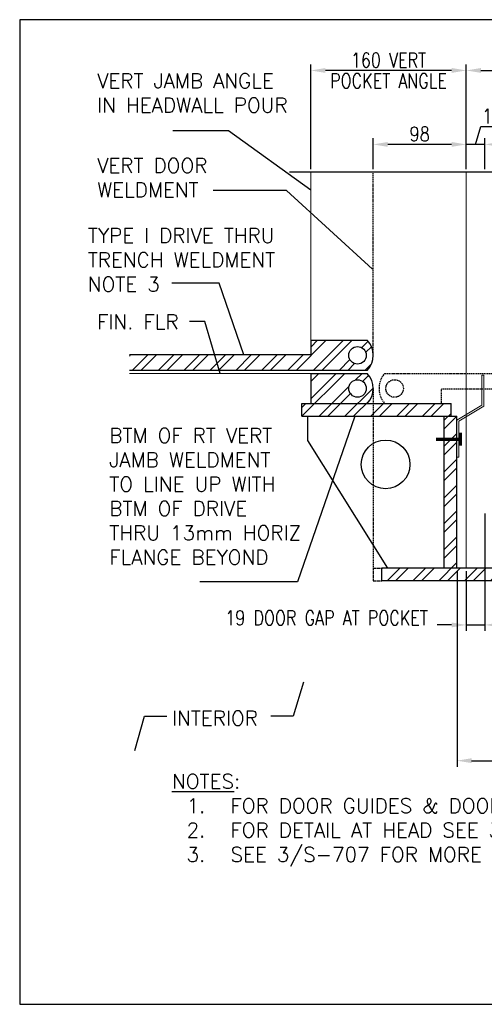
# Model space of a CAD drawing. Header units: millimetres. Extents: x -89 to 8559, y -2625 to 4496.
# Tile 4 of 9: x 3450 to 3927, y 80 to 1091. Entities that reach past the tile are written whole.
import ezdxf

# ---------------------------------------------------------------- set-up
doc = ezdxf.new("R2010")
doc.units = ezdxf.units.MM
doc.linetypes.add('HIDDEN2', pattern=[0.1875, 0.125, -0.0625])
for name, color, linetype in [('S-ANNO-DIMS', 2, 'Continuous'), ('S-SDEL-HIDD', 8, 'HIDDEN2'), ('S-SDEL-LW25', 3, 'Continuous'), ('S-SECT-CONC', 4, 'Continuous')]:
    doc.layers.add(name, color=color, linetype=linetype)
for name, color, linetype, lineweight in [('S-SDEL-LW18', 190, 'Continuous', 18), ('S-SDEL-LW70', 234, 'Continuous', 70), ('S-SDEL-PATT', 170, 'Continuous', 18), ('S-SDEL-TEXT', 2, 'Continuous', 25)]:
    doc.layers.add(name, color=color, linetype=linetype, lineweight=lineweight)
doc.styles.add('ROMANS', font='ROMANS.shx', dxfattribs={"width": 0.8})
doc.styles.add('STD1', font='simplex', dxfattribs={"height": 0.1})
doc.dimstyles.new('Annotative', dxfattribs={"dimscale": 0, "dimtxt": 3, "dimasz": 2.5, "dimexe": 1.25, "dimexo": 0.625, "dimtad": 1, "dimdec": 0, "dimzin": 9, "dimdsep": 32, "dimtxsty": 'ROMANS', "dimcen": 2.5, "dimadec": 0, "dimazin": 0, "dimtfac": 1, "dimtdec": 0, "dimtmove": 1, "dimatfit": 3, "dimfxl": 1, "dimarcsym": 0})
pattern_1 = [(45, (4192.648, 12467.913), (-13.258252, 13.258252), []), (45, (4201.487, 12467.913), (-13.258252, 13.258252), [])]

# ---------------------------------------------------------------- blocks, each defined once
blk = doc.blocks.new('*D92')
at = {"layer": 'Defpoints', "color": 0, "transparency": 16777216}
for p in [(3927.4, 586.8), (3908.4, 527.7), (3927.4, 469.5)]:
    blk.add_point(p, dxfattribs=at)
at = {"layer": 'S-ANNO-DIMS', "color": 0, "lineweight": -2, "transparency": 16777216}
for p, q in [((3927.4, 583.7), (3927.4, 463.3)), ((3908.4, 524.6), (3908.4, 463.3)), ((3893.4, 469.5), (3878.4, 469.5)), ((3908.4, 469.5), (3927.4, 469.5)), ((3942.4, 469.5), (3957.4, 469.5))]:
    blk.add_line(p, q, dxfattribs=at)
at = {"layer": 'S-ANNO-DIMS', "color": 0, "transparency": 16777216}
for points in [[(3893.4, 472), (3893.4, 467), (3908.4, 469.5)], [(3942.4, 472), (3942.4, 467), (3927.4, 469.5)]]:
    blk.add_solid(points, dxfattribs=at)
at = {"layer": 'S-ANNO-DIMS', "color": 0, "transparency": 16777216, "insert": (3765.1, 476.7), "char_height": 15, "attachment_point": 5, "style": 'ROMANS'}
blk.add_mtext('19 DOOR GAP AT POCKET', dxfattribs=at)
blk = doc.blocks.new('*D97')
at = {"layer": 'Defpoints', "color": 0, "transparency": 16777216}
for p in [(3898.9, 527.7), (4177.9, 527.7), (4177.9, 330.2)]:
    blk.add_point(p, dxfattribs=at)
at = {"layer": 'S-ANNO-DIMS', "color": 0, "lineweight": -2, "transparency": 16777216}
for p, q in [((3898.9, 524.6), (3898.9, 323.9)), ((4177.9, 524.6), (4177.9, 323.9)), ((3913.9, 330.2), (4162.9, 330.2))]:
    blk.add_line(p, q, dxfattribs=at)
at = {"layer": 'S-ANNO-DIMS', "color": 0, "transparency": 16777216}
for points in [[(3913.9, 332.7), (3913.9, 327.7), (3898.9, 330.2)], [(4162.9, 332.7), (4162.9, 327.7), (4177.9, 330.2)]]:
    blk.add_solid(points, dxfattribs=at)
at = {"layer": 'S-ANNO-DIMS', "color": 0, "transparency": 16777216, "char_height": 15, "attachment_point": 5, "style": 'ROMANS'}
for s, insert in [('280', (4038.4, 340.8)), ('TRENCH WIDTH', (4038.4, 319.5))]:
    blk.add_mtext(s, dxfattribs=dict(at, insert=insert))
blk = doc.blocks.new('*D85')
at = {"layer": 'Defpoints', "color": 0, "transparency": 16777216}
for p in [(4168.4, 1038.5), (3908.4, 934.1), (4168.4, 934.1)]:
    blk.add_point(p, dxfattribs=at)
at = {"layer": 'S-ANNO-DIMS', "color": 0, "lineweight": -2, "transparency": 16777216}
for p, q in [((3908.4, 937.2), (3908.4, 1044.7)), ((4168.4, 937.2), (4168.4, 1044.7)), ((3923.4, 1038.5), (4153.4, 1038.5))]:
    blk.add_line(p, q, dxfattribs=at)
at = {"layer": 'S-ANNO-DIMS', "color": 0, "transparency": 16777216}
for points in [[(3923.4, 1041), (3923.4, 1036), (3908.4, 1038.5)], [(4153.4, 1041), (4153.4, 1036), (4168.4, 1038.5)]]:
    blk.add_solid(points, dxfattribs=at)
at = {"layer": 'S-ANNO-DIMS', "color": 0, "transparency": 16777216, "char_height": 15, "attachment_point": 5, "style": 'ROMANS'}
for s, insert in [('260 VERT', (4038.4, 1049.1)), ('DOOR POCKET BEYOND', (4038.4, 1027.9))]:
    blk.add_mtext(s, dxfattribs=dict(at, insert=insert))
blk = doc.blocks.new('*D88')
at = {"layer": 'Defpoints', "color": 0, "transparency": 16777216}
for p in [(3908.4, 962.6), (3908.4, 934.1), (3927.4, 934.1)]:
    blk.add_point(p, dxfattribs=at)
at = {"layer": 'S-ANNO-DIMS', "color": 0, "lineweight": -2, "transparency": 16777216}
for p, q in [((3917.9, 962.6), (3923.4, 981.1)), ((3923.4, 981.1), (3946.8, 981.1)), ((3893.4, 962.6), (3878.4, 962.6)), ((3908.4, 937.2), (3908.4, 968.9)), ((3927.4, 962.6), (3908.4, 962.6)), ((3927.4, 962.6), (3908.4, 962.6)), ((3927.4, 937.2), (3927.4, 968.9)), ((3942.4, 962.6), (3957.4, 962.6))]:
    blk.add_line(p, q, dxfattribs=at)
at = {"layer": 'S-ANNO-DIMS', "color": 0, "transparency": 16777216}
for points in [[(3893.4, 965.1), (3893.4, 960.1), (3908.4, 962.6)], [(3942.4, 965.1), (3942.4, 960.1), (3927.4, 962.6)]]:
    blk.add_solid(points, dxfattribs=at)
at = {"layer": 'S-ANNO-DIMS', "color": 0, "transparency": 16777216, "insert": (3935.1, 991.7), "char_height": 15, "attachment_point": 5, "style": 'ROMANS'}
blk.add_mtext('19', dxfattribs=at)
blk = doc.blocks.new('*D89')
at = {"layer": 'Defpoints', "color": 0, "transparency": 16777216}
for p in [(3748.9, 1038.5), (3748.9, 934.1), (3908.4, 934.1)]:
    blk.add_point(p, dxfattribs=at)
at = {"layer": 'S-ANNO-DIMS', "color": 0, "lineweight": -2, "transparency": 16777216}
for p, q in [((3748.9, 937.2), (3748.9, 1044.7)), ((3908.4, 937.2), (3908.4, 1044.7)), ((3893.4, 1038.5), (3763.9, 1038.5))]:
    blk.add_line(p, q, dxfattribs=at)
at = {"layer": 'S-ANNO-DIMS', "color": 0, "transparency": 16777216}
for points in [[(3763.9, 1041), (3763.9, 1036), (3748.9, 1038.5)], [(3893.4, 1041), (3893.4, 1036), (3908.4, 1038.5)]]:
    blk.add_solid(points, dxfattribs=at)
at = {"layer": 'S-ANNO-DIMS', "color": 0, "transparency": 16777216, "char_height": 15, "attachment_point": 5, "style": 'ROMANS'}
for s, insert in [('160 VERT', (3828.6, 1049.1)), ('POCKET ANGLE', (3828.6, 1027.9))]:
    blk.add_mtext(s, dxfattribs=dict(at, insert=insert))
blk = doc.blocks.new('*D91')
at = {"layer": 'Defpoints', "color": 0, "transparency": 16777216}
for p in [(3812.9, 962.6), (3812.9, 934.1), (3908.4, 934.1)]:
    blk.add_point(p, dxfattribs=at)
at = {"layer": 'S-ANNO-DIMS', "color": 0, "lineweight": -2, "transparency": 16777216}
for p, q in [((3812.9, 937.2), (3812.9, 968.9)), ((3893.4, 962.6), (3827.9, 962.6)), ((3908.4, 937.2), (3908.4, 968.9))]:
    blk.add_line(p, q, dxfattribs=at)
at = {"layer": 'S-ANNO-DIMS', "color": 0, "transparency": 16777216}
for points in [[(3827.9, 965.1), (3827.9, 960.1), (3812.9, 962.6)], [(3893.4, 965.1), (3893.4, 960.1), (3908.4, 962.6)]]:
    blk.add_solid(points, dxfattribs=at)
at = {"layer": 'S-ANNO-DIMS', "color": 0, "transparency": 16777216, "insert": (3860.6, 973.3), "char_height": 15, "attachment_point": 5, "style": 'ROMANS'}
blk.add_mtext('98', dxfattribs=at)

msp = doc.modelspace()

# ---------------------------------------------------------------- hatches: boundary and pattern name
at = {"layer": 'S-SDEL-PATT'}
h = msp.add_hatch(dxfattribs=at)
h.set_pattern_fill('ANSI32', color=256, scale=50)
h.set_pattern_definition(pattern_1)
edge = h.paths.add_edge_path()
edge.add_line((3806.88918, 761.68364), (3748.88918, 761.68364))
edge.add_line((3748.88918, 761.68364), (3748.88918, 746.68364))
edge.add_line((3748.88918, 746.68364), (3562.88918, 746.68364))
edge.add_line((3562.88918, 746.68364), (3562.88918, 730.68364))
edge.add_line((3562.88918, 730.68364), (3806.88918, 730.68364))
edge.add_arc((3789.86835, 746.18364), 23.02083, 317.67748037, 402.32251963)
edge = h.paths.add_edge_path(flags=16)
edge.add_arc((3796.88918, 746.18364), 9, 0, 360)
h = msp.add_hatch(dxfattribs=at)
h.set_pattern_fill('ANSI32', color=256, scale=50)
h.set_pattern_definition(pattern_1)
h.paths.add_polyline_path([(3806.88918, 696.68364), (3739.88918, 696.68364), (3739.88918, 683.68364), (3806.88918, 683.68364)])
h.paths.add_polyline_path([(3892.88918, 696.68364), (3806.88918, 696.68364), (3806.88918, 683.68364), (3892.88918, 683.68364)])
edge = h.paths.add_edge_path()
edge.add_arc((3796.88918, 712.18364), 9, 180, 270, ccw=False)
edge.add_arc((3796.88918, 712.18364), 9, 90, 180, ccw=False)
edge.add_line((3796.88918, 721.18364), (3806.88918, 727.68364))
edge.add_line((3806.88918, 727.68364), (3748.88918, 727.68364))
edge.add_line((3748.88918, 727.68364), (3748.88918, 696.68364))
edge.add_line((3748.88918, 696.68364), (3806.88918, 696.68364))
edge.add_line((3806.88918, 696.68364), (3796.88918, 703.18364))
edge = h.paths.add_edge_path()
edge.add_line((3806.88918, 727.68364), (3796.88918, 721.18364))
edge.add_arc((3796.88918, 712.18364), 9, 0, 90, ccw=False)
edge.add_arc((3796.88918, 712.18364), 9, -90, 0, ccw=False)
edge.add_line((3796.88918, 703.18364), (3806.88918, 696.68364))
edge.add_arc((3789.86835, 712.18364), 23.02083, 317.67748037, 402.32251963)
h.paths.add_polyline_path([(3898.88918, 683.68364), (3885.88918, 683.68364), (3885.88918, 527.68364), (3898.88918, 527.68364)])
h.paths.add_polyline_path([(4038.38918, 527.68364), (3821.88918, 527.68364), (3821.88918, 514.68364), (4038.38918, 514.68364)])
h.paths.add_polyline_path([(4253.88918, 527.68364), (4038.38918, 527.68364), (4038.38918, 514.68364), (4203.38918, 514.68364), (4253.88918, 514.68364)])
h.paths.add_polyline_path([(4190.88918, 698.68364), (4177.88918, 698.68364), (4177.88918, 527.68364), (4190.88918, 527.68364)])
h.paths.add_polyline_path([(4336.88918, 711.68364), (4183.88918, 711.68364), (4183.88918, 698.68364), (4336.88918, 698.68364)])
h.paths.add_polyline_path([(4327.88918, 727.68364), (4263.88918, 727.68364), (4263.88918, 711.68364), (4327.88918, 711.68364)])

# ---------------------------------------------------------------- linework, layer by layer
at = {"layer": 'Defpoints', "ltscale": 10}
msp.add_lwpolyline([(3450.35365, 80.17994), (4564.81421, 80.17994), (4564.81421, 1090.59303), (3450.35365, 1090.59303)], close=True, dxfattribs=at)
at = {"layer": 'S-SDEL-HIDD', "ltscale": 10}
for p, q in [((3812.88918, 746.18364), (3812.88918, 934.07008)), ((3824.88918, 727.68364), (4254.88918, 727.68364)), ((3812.88918, 712.18364), (3812.88918, 514.68364)), ((3882.88918, 696.68364), (3882.88918, 711.68364)), ((3882.88918, 711.68364), (4254.88918, 711.68364)), ((3812.88918, 527.68364), (3821.88918, 527.68364)), ((3812.88918, 514.68364), (3821.88918, 514.68364))]:
    msp.add_line(p, q, dxfattribs=at)
msp.add_circle((3834.88918, 712.18364), 9, dxfattribs=at)
msp.add_arc((3841.91002, 712.18364), 23.02083, 137.67748037, 222.32251963, dxfattribs=at)
at = {"layer": 'S-SDEL-LW18'}
for p, q in [((3748.88918, 934.07008), (3748.88918, 761.68364)), ((3908.38918, 934.07008), (3908.38918, 527.68364)), ((3748.88918, 727.68364), (3562.88918, 727.68364))]:
    msp.add_line(p, q, dxfattribs=at)
msp.add_lwpolyline([(3924.38918, 725.68364), (3924.38918, 694.96369), (3898.88918, 679.64293), (3898.88918, 641.64293), (3900.88918, 641.64293), (3900.88918, 678.51134), (3926.38918, 693.8321), (3926.38918, 725.68364)], close=True, dxfattribs=at)
at = {"layer": 'S-SDEL-LW25'}
for p, q in [((3748.88918, 761.68364), (3748.88918, 746.68364)), ((3748.88918, 761.68364), (3806.88918, 761.68364)), ((3748.88918, 746.68364), (3562.88918, 746.68364)), ((3806.88918, 730.68364), (3562.88918, 730.68364)), ((3748.88918, 727.68364), (3806.88918, 727.68364)), ((3748.88918, 727.68364), (3748.88918, 696.68364)), ((3739.88918, 696.68364), (3892.88918, 696.68364)), ((3739.88918, 683.68364), (3739.88918, 696.68364)), ((3892.88918, 683.68364), (3892.88918, 696.68364)), ((3739.88918, 683.68364), (3898.88918, 683.68364)), ((3745.88918, 658.68364), (3745.88918, 683.68364)), ((3885.88918, 527.68364), (3885.88918, 683.68364)), ((3898.88918, 527.68364), (3898.88918, 683.68364)), ((3827.88918, 527.68364), (3745.88918, 658.68364)), ((4253.88918, 527.68364), (3821.88918, 527.68364)), ((3821.88918, 514.68364), (3821.88918, 527.68364)), ((4253.88918, 514.68364), (3821.88918, 514.68364))]:
    msp.add_line(p, q, dxfattribs=at)
for centre, radius in [((3796.88918, 746.18364), 9), ((3796.88918, 712.18364), 9), ((3825.63918, 634.20476), 25)]:
    msp.add_circle(centre, radius, dxfattribs=at)
for centre in [(3789.86835, 746.18364), (3789.86835, 712.18364), (3789.86835, 712.18364)]:
    msp.add_arc(centre, 23.02083, 317.67748037, 42.32251963, dxfattribs=at)
at = {"layer": 'S-SDEL-LW70'}
for points in [[(3877.38918, 660.07714), (3902.38918, 660.07714)], [(3902.38918, 653.57714), (3902.38918, 666.57714)]]:
    msp.add_lwpolyline(points, dxfattribs=at)
at = {"layer": 'S-SECT-CONC'}
msp.add_lwpolyline([(4341.99715, 934.07008), (4052.49635, 934.07008), (4052.49635, 964.47018), (4024.28201, 901.85236), (4024.28201, 934.07008), (3727.04165, 934.07008)], dxfattribs=at)

# ---------------------------------------------------------------- texts
at = {"layer": 'S-SDEL-TEXT', "char_height": 15, "attachment_point": 1, "style": 'STD1'}
for s, insert, width in [('VERT JAMB ANGLE\\PIN HEADWALL POUR', (3529.72891, 1035.36403), 215.2119704), ('VERT DOOR WELDMENT', (3529.72891, 948.39731), 176.4855881), ('TYPE I DRIVE THRU TRENCH WELDMENT\\PNOTE 3', (3520.10852, 876.6102), 228.9717214), ('FIN. FLR', (3529.72891, 787.92514), 106.0670611), ('BTM OF RT VERT JAMB WELDMENT TO LINE UP WITH BTM OF DRIVE THRU 13mm HORIZ FLANGE BEYOND', (3542.24902, 671.42088), 215.969725), ('INTERIOR', (3606.56023, 381.20432), 84.0334398), ('{\\LNOTES}:\\P\\pxi-3,l4,t4;1.^IFOR DOOR GUIDES & DOOR CLEARANCES SEE 3/S-715.\\P2.^IFOR DETAIL AT HEAD SEE 3/S-706.\\P3.^ISEE 3/S-707 FOR MORE INFORMATION.', (3606.56023, 316.5002), 752.8793146)]:
    msp.add_mtext(s, dxfattribs=dict(at, insert=insert, width=width))

# ---------------------------------------------------------------- dimensions: what is measured, and where the dimension line sits
at = {"layer": 'S-ANNO-DIMS'}
for base, p1, p2, text, picture, middle in [((3748.8891829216, 1038.4962782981), (3908.3891829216, 934.0700771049), (3748.8891829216, 934.0700771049), '<> VERT\\X POCKET ANGLE', '*D89', (3828.6391829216, 1038.4962782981)), ((4168.38918, 1038.49628), (3908.38918, 934.07008), (4168.38918, 934.07008), '<> VERT\\X DOOR POCKET BEYOND', '*D85', (4038.38918, 1038.49628)), ((3812.88918, 962.64479), (3908.38918, 934.07008), (3812.88918, 934.07008), '98', '*D91', (3860.63918, 973.26979)), ((4177.88918, 330.17007), (3898.88918, 527.68364), (4177.88918, 527.68364), '280\\X TRENCH WIDTH', '*D97', (4038.38918, 330.17007))]:
    dim = msp.add_linear_dim(base=base, p1=p1, p2=p2, text=text, dimstyle='Annotative', override={"dimasz": 3}, dxfattribs=at)
    dim.commit()
    dim.dimension.update_dxf_attribs({"geometry": picture, "text_midpoint": middle})
dim = msp.add_linear_dim(base=(3908.38918, 962.64479), p1=(3927.38918, 934.07008), p2=(3908.38918, 934.07008), dimstyle='Annotative', override={"dimasz": 3}, dxfattribs=at)
dim.commit()
dim.dimension.update_dxf_attribs({"geometry": '*D88', "text_midpoint": (3926.54543, 991.70729)})
dim = msp.add_linear_dim(base=(3927.38918, 469.52499), p1=(3908.38918, 527.68364), p2=(3927.38918, 586.83364), text='<> DOOR GAP AT POCKET', dimstyle='Annotative', override={"dimasz": 3}, dxfattribs=at)
dim.commit()
dim.dimension.update_dxf_attribs({"geometry": '*D92', "text_midpoint": (3765.11969, 466.05622), "dimtype": 160})

# ---------------------------------------------------------------- leaders
for points in [[(3748.88918, 915.64521), (3664.45385, 976.48705), (3607.43153, 976.48705)], [(3812.31483, 834.45091), (3723.89378, 915.25718), (3648.69245, 915.25718)], [(3680.21524, 746.68364), (3654.83346, 820.04823), (3606.54775, 820.04823)], [(3655.88918, 727.68364), (3640.12779, 781.01563), (3624.36639, 781.01563)], [(3794.21594, 683.68364), (3735.27287, 513.7044), (3635.07609, 513.7044)], [(3741.2966, 410.71542), (3730.99601, 375.72689), (3707.87317, 375.72689)], [(3568.49413, 340.73837), (3578.20355, 375.72689), (3601.3264, 375.72689)]]:
    msp.add_leader(points, dimstyle='Annotative', override={"dimasz": 3}, dxfattribs=at)

doc.saveas('drawing.dxf')
